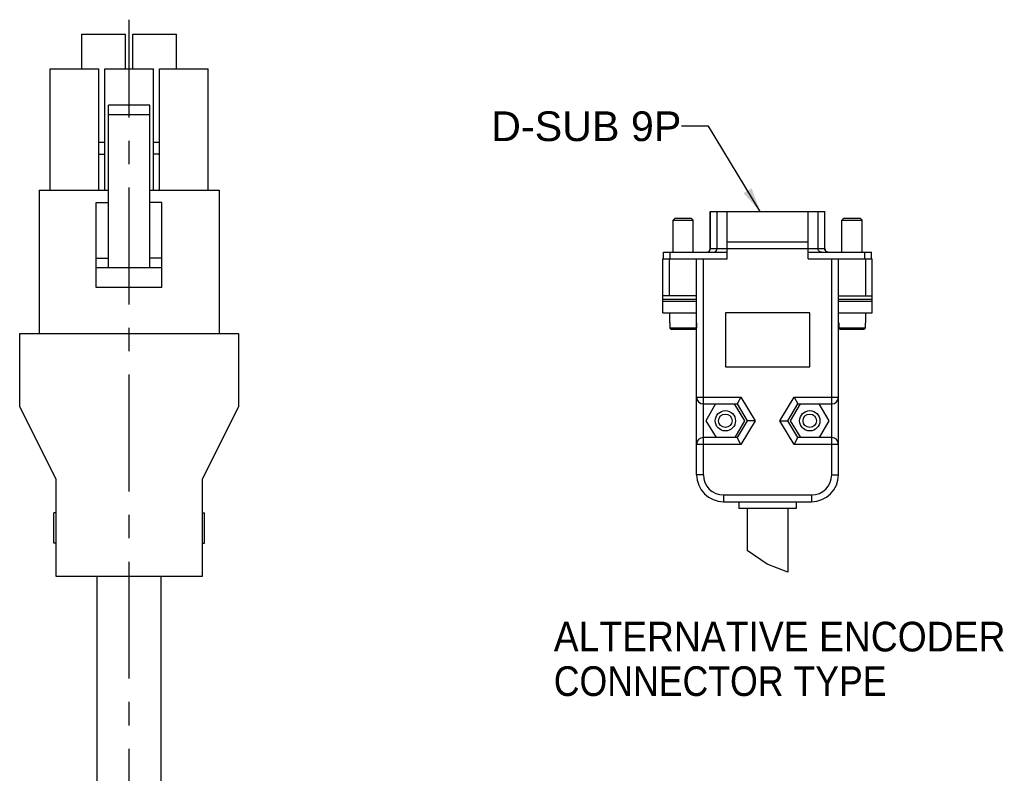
# Model space of a CAD drawing. Extents: x -84 to 546, y -98 to 348.
# Tile 5 of 17: x 47 to 120, y 228 to 283. Entities that reach past the tile are written whole.
import ezdxf
from ezdxf.enums import TextEntityAlignment as Align

# ---------------------------------------------------------------- set-up
doc = ezdxf.new("R2010")
doc.units = 0
doc.header["$LTSCALE"] = 23.1
doc.header["$MEASUREMENT"] = 0
doc.linetypes.add('CENTER', pattern=[0.6, 0.375, -0.075, 0.075, -0.075])
doc.layers.get('0').update_dxf_attribs({"linetype": 'CONTINUOUS'})
doc.layers.add('8_ALL_NOTES_BALLOONS_SYMBOLS_GT', color=7, linetype='CONTINUOUS')
doc.layers.add('DEFAULT_1', color=7, linetype='CENTER')
doc.styles.add('TEXTSTYLE_0', font='txt', dxfattribs={"width": 0.8})

msp = doc.modelspace()

# ---------------------------------------------------------------- linework, layer by layer
at = {"color": 7, "linetype": 'Continuous'}
for p, q in [((51.756041, 279.770477), (51.756041, 282.343088)), ((51.756041, 282.343088), (54.996041, 282.343088)), ((54.996041, 279.770477), (54.996041, 282.343088)), ((55.536041, 279.770477), (55.536041, 282.343088)), ((55.536041, 282.343088), (58.776041, 282.343088)), ((58.776041, 279.770477), (58.776041, 282.343088)), ((49.416041, 270.770477), (49.416041, 279.770477)), ((49.416122, 279.770477), (53.01596, 279.770477)), ((53.016041, 270.770477), (53.016041, 279.770477)), ((53.466041, 270.770477), (53.466041, 279.770477)), ((53.466041, 279.770477), (57.066041, 279.770477)), ((57.066041, 270.770477), (57.066041, 279.770477)), ((57.516041, 270.770477), (57.516041, 279.770477)), ((57.516122, 279.770477), (61.11596, 279.770477)), ((61.116041, 270.770477), (61.116041, 279.770477)), ((53.736041, 265.010477), (53.736041, 277.070477)), ((56.796041, 277.070477), (53.736041, 277.070477)), ((56.796041, 265.010477), (56.796041, 277.070477)), ((56.796041, 276.350477), (53.736041, 276.350477)), ((53.016041, 274.333088), (53.466041, 274.333088)), ((57.066041, 274.333088), (57.516041, 274.333088)), ((53.016041, 273.433088), (53.466041, 273.433088)), ((57.516041, 273.433088), (57.066041, 273.433088)), ((48.606041, 270.770477), (48.606041, 260.150477)), ((48.606041, 270.770477), (53.736041, 270.770477)), ((56.796041, 270.770477), (61.926041, 270.770477)), ((61.926041, 270.770477), (61.926041, 260.150477)), ((52.836041, 263.570477), (52.836041, 269.870477)), ((52.836041, 269.870477), (53.736041, 269.870477)), ((57.696041, 269.870477), (56.796041, 269.870477)), ((57.696041, 263.570477), (57.696041, 269.870477)), ((98.291529, 266.441276), (98.291529, 269.191271)), ((98.291548, 269.191271), (106.776771, 269.191271)), ((98.304161, 266.441276), (98.304161, 269.191271)), ((98.79679, 266.441276), (98.79679, 269.191271)), ((99.534162, 265.691279), (99.53416, 269.191276)), ((105.534158, 265.691279), (105.53416, 269.191276)), ((106.271529, 266.441276), (106.271529, 269.191271)), ((106.764159, 266.441276), (106.764159, 269.191271)), ((106.77679, 266.441276), (106.77679, 269.191271)), ((95.534158, 268.541276), (95.68416, 268.691265)), ((95.534158, 268.541276), (97.034157, 268.541276)), ((95.53416, 266.191276), (95.53416, 268.541276)), ((95.68416, 268.691265), (96.884161, 268.691265)), ((97.034157, 268.541276), (96.884161, 268.691265)), ((97.03416, 266.191276), (97.03416, 268.541276)), ((108.034156, 268.541276), (108.184158, 268.691265)), ((108.034156, 268.541276), (109.534162, 268.541276)), ((108.03416, 266.191276), (108.03416, 268.541276)), ((108.184158, 268.691265), (109.38416, 268.691265)), ((109.534162, 268.541276), (109.38416, 268.691265)), ((109.53416, 266.191276), (109.53416, 268.541276)), ((99.534162, 266.941282), (105.534158, 266.941282)), ((94.834162, 265.691279), (94.834162, 266.191285)), ((94.834162, 266.191285), (99.53416, 266.191276)), ((95.334162, 265.691279), (95.334162, 266.191285)), ((98.291529, 266.441276), (106.77679, 266.441276)), ((105.53416, 266.191276), (110.234158, 266.191285)), ((109.734164, 265.691279), (109.734164, 266.191285)), ((110.234158, 265.691279), (110.234158, 266.191285)), ((52.836041, 265.730477), (53.736041, 265.730477)), ((57.696041, 265.730477), (56.796041, 265.730477)), ((94.78416, 261.691276), (94.784161, 265.691279)), ((94.784161, 265.691279), (99.534162, 265.691279)), ((95.284161, 262.941284), (95.284161, 265.691279)), ((97.28416, 249.691263), (97.28416, 265.691279)), ((97.78416, 249.691263), (97.78416, 265.691279)), ((105.534158, 265.691279), (110.284158, 265.691279)), ((107.28416, 249.691263), (107.28416, 265.691279)), ((107.784153, 249.691263), (107.784153, 265.691279)), ((109.784165, 265.691279), (109.784165, 262.941284)), ((110.28416, 261.691276), (110.284158, 265.691279)), ((57.696041, 265.010477), (52.836041, 265.010477)), ((57.696041, 263.570477), (52.836041, 263.570477)), ((94.78416, 262.691276), (97.28416, 262.691276)), ((94.78416, 262.552601), (97.28416, 262.552601)), ((97.28416, 262.941284), (94.784161, 262.941284)), ((107.784153, 262.941284), (110.284158, 262.941284)), ((107.78416, 262.691276), (110.28416, 262.691276)), ((107.78416, 262.552601), (110.28416, 262.552601)), ((94.78416, 261.691276), (97.28416, 261.691276)), ((95.284161, 261.691282), (95.284161, 260.941285)), ((99.40916, 261.691282), (99.40916, 257.691284)), ((105.65916, 261.691282), (99.40916, 261.691282)), ((105.65916, 257.691284), (105.65916, 261.691282)), ((107.78416, 261.691276), (110.28416, 261.691276)), ((109.784165, 261.691282), (109.784165, 260.941285)), ((95.304361, 260.941285), (95.284161, 260.941285)), ((95.304361, 260.941285), (95.304361, 260.541281)), ((95.406663, 260.441279), (95.304361, 260.541281)), ((97.263953, 260.541281), (95.304361, 260.541281)), ((97.161658, 260.441279), (95.406663, 260.441279)), ((97.263953, 260.941285), (97.263953, 260.541281)), ((97.28416, 260.941285), (97.263953, 260.941285)), ((107.804366, 260.941285), (107.784153, 260.941285)), ((107.804366, 260.941285), (107.804366, 260.541281)), ((109.763952, 260.541281), (107.804366, 260.541281)), ((107.906662, 260.441279), (107.804366, 260.541281)), ((109.661656, 260.441279), (107.906662, 260.441279)), ((109.729358, 260.507391), (109.661656, 260.441279)), ((109.763952, 260.541281), (109.729358, 260.507391)), ((109.784165, 260.941285), (109.763952, 260.941285)), ((109.763952, 260.941285), (109.763952, 260.541281)), ((47.166041, 254.750477), (47.166041, 260.150477)), ((47.166041, 260.150477), (63.366041, 260.150477)), ((63.366041, 260.150477), (63.366041, 254.750477)), ((99.40916, 257.691284), (105.65916, 257.691284)), ((97.28416, 255.44127), (100.567256, 255.44127)), ((100.567256, 255.44127), (100.284158, 254.941263)), ((100.567256, 255.44127), (101.617256, 253.691287)), ((103.451064, 253.691287), (104.501064, 255.44127)), ((104.501064, 255.44127), (107.784153, 255.44127)), ((104.501064, 255.44127), (104.784162, 254.941263)), ((49.866041, 249.350477), (47.166041, 254.750477)), ((63.366041, 254.750477), (60.666041, 249.350477)), ((97.78416, 254.941263), (100.284158, 254.941263)), ((98.687471, 254.941263), (97.965782, 253.691287)), ((100.852538, 253.691287), (100.09623, 254.941263)), ((100.284158, 254.941263), (101.034161, 253.691287)), ((104.034159, 253.691287), (104.784162, 254.941263)), ((104.93747, 254.941263), (104.215781, 253.691287)), ((104.784162, 254.941263), (107.28416, 254.941263)), ((107.102538, 253.691287), (106.346229, 254.941263)), ((97.965782, 253.691287), (98.722084, 252.441284)), ((100.130849, 252.441284), (100.852538, 253.691287)), ((101.034161, 253.691287), (100.284158, 252.441284)), ((101.617256, 253.691287), (100.567256, 251.941278)), ((101.617256, 253.691287), (101.034161, 253.691287)), ((103.451064, 253.691287), (104.034159, 253.691287)), ((104.501064, 251.941278), (103.451064, 253.691287)), ((104.784162, 252.441284), (104.034159, 253.691287)), ((104.215781, 253.691287), (104.97209, 252.441284)), ((106.380849, 252.441284), (107.102538, 253.691287)), ((100.284158, 252.441284), (97.78416, 252.441284)), ((100.567256, 251.941278), (100.284158, 252.441284)), ((104.501064, 251.941278), (104.784162, 252.441284)), ((107.28416, 252.441284), (104.784162, 252.441284)), ((100.567256, 251.941278), (97.28416, 251.941278)), ((107.784153, 251.941278), (104.501064, 251.941278)), ((49.866041, 242.150477), (49.866041, 249.350477)), ((60.666041, 249.350477), (60.666041, 242.150477)), ((97.78416, 249.691263), (97.28416, 249.691263)), ((107.28416, 249.691263), (107.784153, 249.691263)), ((99.284159, 248.191271), (105.784161, 248.191271)), ((99.284159, 248.191271), (99.284159, 247.691265)), ((105.784161, 248.191271), (105.784161, 247.691265)), ((99.284159, 247.691265), (105.784161, 247.691265)), ((100.40916, 247.691265), (100.40916, 247.191284)), ((104.65916, 247.191284), (100.40916, 247.191284)), ((101.03416, 247.191276), (101.03416, 244.077843)), ((104.03416, 247.191276), (104.03416, 242.479893)), ((104.65916, 247.691265), (104.65916, 247.191284)), ((49.686041, 244.625477), (49.686041, 246.875477)), ((49.866041, 246.875477), (49.686041, 246.875477)), ((60.666041, 246.875477), (60.846041, 246.875477)), ((60.846041, 244.625477), (60.846041, 246.875477)), ((49.866041, 244.625477), (49.686041, 244.625477)), ((60.666041, 244.625477), (60.846041, 244.625477)), ((102.516103, 243.068454), (101.03416, 244.077843)), ((104.03416, 242.479893), (102.516103, 243.068454)), ((60.666041, 242.150477), (49.866041, 242.150477)), ((52.881041, 242.150477), (52.881041, 221.450477)), ((57.651041, 221.450477), (57.651041, 242.150477))]:
    msp.add_line(p, q, dxfattribs=at)
for points in [[(98.058368, 266.191285), (98.134324, 266.203513), (98.202839, 266.239017), (98.257217, 266.294337), (98.292132, 266.364012), (98.304161, 266.441276)], [(98.551004, 266.191285), (98.62696, 266.203513), (98.695475, 266.239017), (98.749853, 266.294337), (98.784761, 266.364012), (98.79679, 266.441276)], [(106.517315, 266.191285), (106.441366, 266.203513), (106.372844, 266.239017), (106.318466, 266.294337), (106.283558, 266.364012), (106.271529, 266.441276)], [(107.009951, 266.191285), (106.933996, 266.203513), (106.865474, 266.239017), (106.811103, 266.294337), (106.776188, 266.364012), (106.764159, 266.441276)], [(97.263953, 260.541281), (97.195252, 260.474066), (97.161658, 260.441279)]]:
    msp.add_lwpolyline(points, dxfattribs=at)
for centre, radius in [((99.40916, 253.691276), 0.75), ((105.65916, 253.691276), 0.75), ((99.40916, 253.691276), 0.5), ((105.65916, 253.691276), 0.5)]:
    msp.add_circle(centre, radius, dxfattribs=at)
for centre, radius, start, end in [((98.041527, 266.441276), 0.25, 270, 360), ((107.026793, 266.441276), 0.25, 180, 270), ((97.78416, 255.441276), 0.5, 180, 270), ((107.28416, 255.441276), 0.5, 270, 360), ((97.78416, 251.941276), 0.5, 90, 180), ((107.28416, 251.941276), 0.5, 0, 90), ((99.28416, 249.691276), 2, 180, 270), ((99.28416, 249.691276), 1.5, 180, 270), ((105.78416, 249.691276), 2, 270, 360), ((105.78416, 249.691276), 1.5, 270, 360)]:
    msp.add_arc(centre, radius, start, end, dxfattribs=at)
at = {"layer": '8_ALL_NOTES_BALLOONS_SYMBOLS_GT', "color": 7, "linetype": 'Continuous'}
for p, q in [((98.152365, 275.510172), (96.152365, 275.510172)), ((101.994013, 269.191276), (98.152365, 275.510172))]:
    msp.add_line(p, q, dxfattribs=at)
msp.add_solid([(101.994013, 269.191276), (100.759865, 270.547513), (101.357999, 270.911156)], dxfattribs=at)
at = {"layer": 'DEFAULT_1', "color": 7, "linetype": 'CENTER'}
msp.add_line((55.266041, 193.008977), (55.266041, 283.404485), dxfattribs=at)

# ---------------------------------------------------------------- texts
at = {"layer": '8_ALL_NOTES_BALLOONS_SYMBOLS_GT', "color": 7, "linetype": 'Continuous', "style": 'TEXTSTYLE_0'}
for s, width, p, p2 in [('D-SUB 9P', 0.834783, (82.072365, 274.410172), (96.152365, 274.410172)), ('ALTERNATIVE ENCODER', 0.814286, (86.706266, 236.601457), (120.146266, 236.601457)), ('CONNECTOR TYPE', 0.819512, (86.706266, 233.301457), (111.346266, 233.301457))]:
    msp.add_text(s, height=2.2, dxfattribs=dict(at, width=width)).set_placement(p, p2, align=Align.FIT)

doc.saveas('drawing.dxf')
